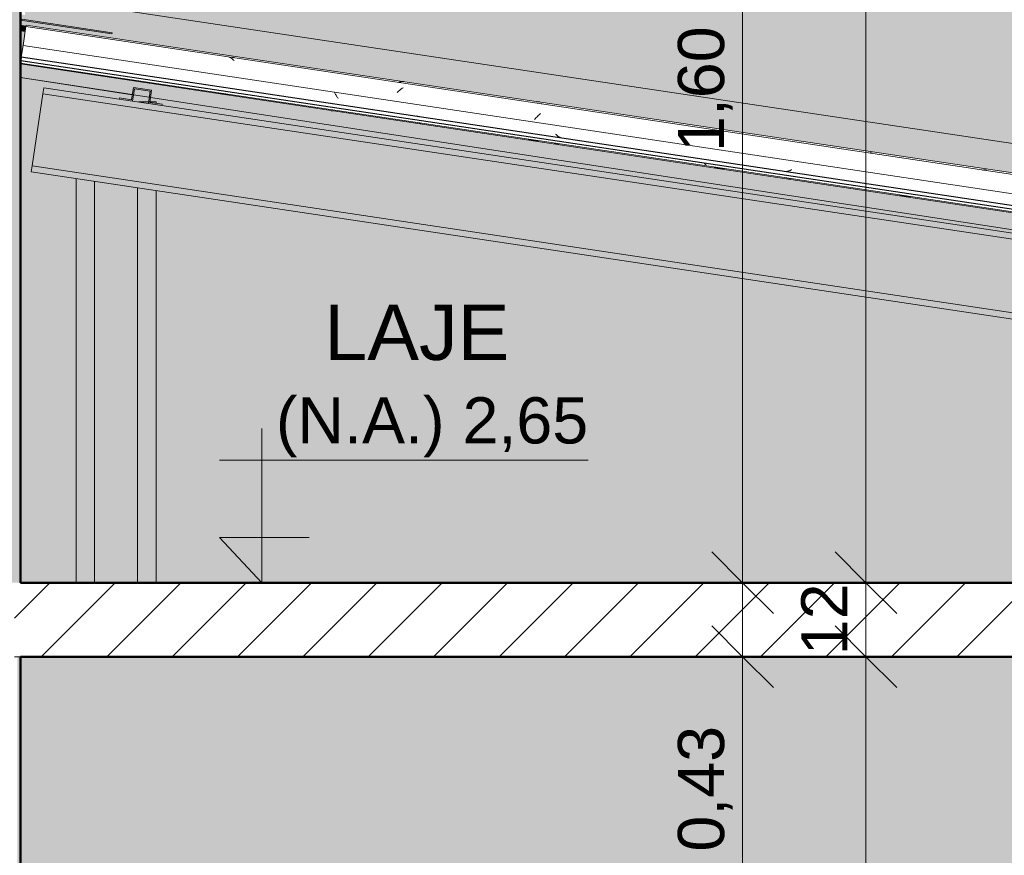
# Model space of a CAD drawing. Header units: metres. Extents: x 9.7 to 43.6, y -0.5 to 5.6.
# Tile 145 of 154: x 35.6 to 37.2, y 2.2 to 3.6. Entities that reach past the tile are written whole.
import ezdxf

# ---------------------------------------------------------------- set-up
doc = ezdxf.new("R2010")
doc.units = ezdxf.units.M
for name, color, linetype, lineweight in [('A-ANNO-DIMS', 7, 'Continuous', 9), ('A-ANNO-DIMS-50', 7, 'Continuous', 9), ('A-DETL-GENF', 7, 'Continuous', 5), ('A-FLOR', 7, 'Continuous', 5), ('A-FLOR-PATT', 7, 'Continuous', 5), ('A-GLAZ-CWMG', 7, 'Continuous', 5), ('A-ROOF', 7, 'Continuous', 5), ('A-ROOF-MCUT', 7, 'Continuous', 15), ('A-ROOF-OTLN', 7, 'Continuous', 5), ('A-ROOF-PATT', 7, 'Continuous', 5), ('A-WALL', 7, 'Continuous', 5), ('A-WALL-PATT', 7, 'Continuous', 5), ('G-ANNO-DIMS', 7, 'Continuous', 9), ('G-ANNO-TEXT', 7, 'Continuous', 9), ('I-WALL', 7, 'Continuous', 5), ('S-BEAM', 7, 'Continuous', 5)]:
    doc.layers.add(name, color=color, linetype=linetype, lineweight=lineweight)
doc.layers.add('A-DETL', color=7, linetype='Continuous', lineweight=5, true_color=0x00a600)
doc.styles.add('Arial', font='arial.ttf', dxfattribs={"height": 0.075})
doc.styles.add('Arial_1', font='arial.ttf', dxfattribs={"height": 0.09})
doc.dimstyles.new('Com_linha__ref__contínua__-_Cor_Vermelha_Arial_1_5mm', dxfattribs={"dimscale": 0.3048, "dimtxt": 0.076519, "dimasz": 0.328084, "dimexe": 0.246063, "dimexo": 0.246063, "dimgap": 0.024606, "dimtad": 1, "dimrnd": 0.01, "dimzin": 0, "dimdsep": 46, "dimtxsty": 'Arial', "dimblk1": 'OBLIQUE', "dimblk2": 'OBLIQUE', "dimsah": 1, "dimcen": 0.09, "dimdle": 0.246063, "dimazin": 0, "dimtfac": 1, "dimtdec": 4, "dimtix": 1, "dimtmove": 0, "dimatfit": 3, "dimfxl": 1, "dimtvp": 1, "dimtolj": 1, "dimtzin": 0, "dimarcsym": 2})
doc.dimstyles.new('Com_linha__ref__contínua__-_Cor_Vermelha_Arial_1_5mm_2', dxfattribs={"dimscale": 0.3048, "dimtxt": 0.076519, "dimasz": 0.328084, "dimexe": 0.246063, "dimexo": 0.246063, "dimgap": 0.024606, "dimtad": 1, "dimdec": 1, "dimlfac": 100, "dimrnd": 0.1, "dimdsep": 46, "dimtxsty": 'Arial', "dimblk1": 'OBLIQUE', "dimblk2": 'OBLIQUE', "dimsah": 1, "dimcen": 0.09, "dimdle": 0.246063, "dimazin": 0, "dimtfac": 1, "dimtdec": 4, "dimtix": 1, "dimtmove": 0, "dimatfit": 3, "dimfxl": 1, "dimtvp": 1, "dimtolj": 1, "dimtzin": 0, "dimarcsym": 2})

# ---------------------------------------------------------------- blocks, each defined once
blk = doc.blocks.new('FP_190-D')
at = {"layer": 'A-GLAZ-CWMG'}
for p, q in [((-15.315, 3.4932), (-14.3454, 3.3478)), ((-14.3454, 3.3478), (-10.8852, 2.8288))]:
    blk.add_line(p, q, dxfattribs=at)
at = {"layer": 'A-GLAZ-CWMG', "color": 9, "true_color": 0xc0c0c0}
for p, q in [((-15.1947, 3.4746), (-15.1782, 3.4721)), ((-14.9938, 3.4445), (-14.9772, 3.442)), ((-14.6673, 3.3955), (-14.6682, 3.3956)), ((-14.6663, 3.3955), (-14.6673, 3.3955)), ((-14.6654, 3.3955), (-14.6663, 3.3955)), ((-14.4914, 3.3691), (-14.4748, 3.3666)), ((-14.2052, 3.3299), (-14.2059, 3.3305)), ((-14.2045, 3.3293), (-14.2052, 3.3299)), ((-14.2038, 3.3287), (-14.2045, 3.3293)), ((-14.2031, 3.3282), (-14.2038, 3.3287)), ((-14.19, 3.3239), (-14.1734, 3.3214)), ((-13.8886, 3.2787), (-13.872, 3.2762))]:
    blk.add_line(p, q, dxfattribs=at)
blk = doc.blocks.new('FP_191-D')
at = {"layer": 'A-GLAZ-CWMG', "color": 9, "true_color": 0xc0c0c0}
for p, q in [((-14.8059, 3.4454), (-14.8065, 3.4466)), ((-14.8052, 3.4442), (-14.8059, 3.4454)), ((-14.8045, 3.4431), (-14.8052, 3.4442)), ((-14.8039, 3.4419), (-14.8045, 3.4431)), ((-14.8032, 3.4408), (-14.8039, 3.4419)), ((-14.8025, 3.4397), (-14.8032, 3.4408)), ((-14.8018, 3.4386), (-14.8025, 3.4397)), ((-14.8011, 3.4376), (-14.8018, 3.4386)), ((-14.8004, 3.4366), (-14.8011, 3.4376)), ((-14.7997, 3.4356), (-14.8004, 3.4366)), ((-14.6713, 3.4071), (-14.6721, 3.4075)), ((-14.6705, 3.4068), (-14.6713, 3.4071)), ((-14.6697, 3.4065), (-14.6705, 3.4068)), ((-14.6689, 3.4062), (-14.6697, 3.4065)), ((-14.6681, 3.406), (-14.6689, 3.4062)), ((-14.6672, 3.4059), (-14.6681, 3.406)), ((-14.4464, 3.3773), (-14.4472, 3.378)), ((-14.4457, 3.3766), (-14.4464, 3.3773)), ((-14.4449, 3.3759), (-14.4457, 3.3766)), ((-14.4442, 3.3753), (-14.4449, 3.3759)), ((-14.4434, 3.3747), (-14.4442, 3.3753)), ((-14.4427, 3.3742), (-14.4434, 3.3747)), ((-14.4419, 3.3737), (-14.4427, 3.3742)), ((-14.4411, 3.3732), (-14.4419, 3.3737)), ((-14.4403, 3.3728), (-14.4411, 3.3732)), ((-14.4395, 3.3724), (-14.4403, 3.3728)), ((-14.072, 3.3174), (-14.0729, 3.3173)), ((-14.0711, 3.3175), (-14.072, 3.3174)), ((-14.0703, 3.3177), (-14.0711, 3.3175)), ((-14.0694, 3.3179), (-14.0703, 3.3177)), ((-14.0685, 3.3182), (-14.0694, 3.3179)), ((-14.0676, 3.3185), (-14.0685, 3.3182)), ((-14.0667, 3.3189), (-14.0676, 3.3185)), ((-14.0658, 3.3193), (-14.0667, 3.3189)), ((-14.0649, 3.3197), (-14.0658, 3.3193)), ((-14.064, 3.3201), (-14.0649, 3.3197))]:
    blk.add_line(p, q, dxfattribs=at)
blk = doc.blocks.new('FP_192-D')
at = {"layer": 'A-GLAZ-CWMG'}
blk.add_line((-10.8763, 2.8882), (-15.3063, 3.5527), dxfattribs=at)
at = {"layer": 'A-GLAZ-CWMG', "color": 9, "true_color": 0xc0c0c0}
for p, q in [((-14.9753, 3.5022), (-14.9763, 3.5027)), ((-14.9743, 3.5016), (-14.9753, 3.5022)), ((-14.9733, 3.501), (-14.9743, 3.5016)), ((-14.9724, 3.5003), (-14.9733, 3.501)), ((-14.9714, 3.4996), (-14.9724, 3.5003)), ((-14.9705, 3.4988), (-14.9714, 3.4996)), ((-14.9695, 3.498), (-14.9705, 3.4988)), ((-14.9686, 3.4971), (-14.9695, 3.498)), ((-14.6981, 3.4506), (-14.6993, 3.4496)), ((-14.6969, 3.4514), (-14.6981, 3.4506)), ((-14.6957, 3.4523), (-14.6969, 3.4514)), ((-14.6945, 3.4531), (-14.6957, 3.4523)), ((-14.7029, 3.4466), (-14.7041, 3.4455)), ((-14.7017, 3.4476), (-14.7029, 3.4466)), ((-14.7005, 3.4486), (-14.7017, 3.4476)), ((-14.6993, 3.4496), (-14.7005, 3.4486)), ((-14.4801, 3.4028), (-14.4814, 3.4014)), ((-14.4789, 3.4041), (-14.4801, 3.4028)), ((-14.4776, 3.4054), (-14.4789, 3.4041)), ((-14.4764, 3.4067), (-14.4776, 3.4054)), ((-14.4751, 3.4079), (-14.4764, 3.4067)), ((-14.4739, 3.4091), (-14.4751, 3.4079)), ((-14.4727, 3.4103), (-14.4739, 3.4091)), ((-14.4714, 3.4114), (-14.4727, 3.4103)), ((-13.9356, 3.3476), (-13.9366, 3.3478)), ((-13.9346, 3.3473), (-13.9356, 3.3476)), ((-13.9336, 3.347), (-13.9346, 3.3473)), ((-13.7534, 3.3195), (-13.7545, 3.3194)), ((-13.7523, 3.3197), (-13.7534, 3.3195)), ((-13.7512, 3.3197), (-13.7523, 3.3197)), ((-13.7502, 3.3197), (-13.7512, 3.3197)), ((-13.7491, 3.3197), (-13.7502, 3.3197)), ((-13.7481, 3.3196), (-13.7491, 3.3197))]:
    blk.add_line(p, q, dxfattribs=at)
blk = doc.blocks.new('FP_193-D')
at = {"layer": 'A-GLAZ-CWMG'}
blk.add_line((-10.8764, 2.8879), (-15.3064, 3.5524), dxfattribs=at)
at = {"layer": 'A-GLAZ-CWMG', "color": 9, "true_color": 0xc0c0c0}
for p, q in [((-14.9712, 3.5026), (-14.9722, 3.5029)), ((-14.9702, 3.5023), (-14.9712, 3.5026)), ((-14.9692, 3.502), (-14.9702, 3.5023)), ((-14.9682, 3.5016), (-14.9692, 3.502))]:
    blk.add_line(p, q, dxfattribs=at)
blk = doc.blocks.new('FP_194-D')
at = {"layer": 'A-GLAZ-CWMG', "color": 9, "true_color": 0xc0c0c0}
for p, q in [((-14.4429, 3.3623), (-14.4439, 3.3624)), ((-14.442, 3.3623), (-14.4429, 3.3623)), ((-14.0716, 3.3066), (-14.0725, 3.3068)), ((-14.0707, 3.3064), (-14.0716, 3.3066))]:
    blk.add_line(p, q, dxfattribs=at)
blk = doc.blocks.new('Rectangular Mullion - Telha Fibrocimento - Ondulada-1909083-D')
at = {"layer": 'A-GLAZ-CWMG', "true_color": 0x808080}
h = blk.add_hatch(dxfattribs=at)
h.set_pattern_fill('FP_32', color=8, style=0, pattern_type=2)
h.set_pattern_definition([(50, (-14.575, 2.812), (0.364365, -0.031877), [0.0381, -0.4191]), (355, (-14.575, 2.812), (-0.070485, 0.382117), [0.03048, -0.33528]), (100.451, (-14.545, 2.81), (0.293886, 0.35023), [0.03238, -0.35618]), (46.184, (-14.575, 2.914), (0.54216, -0.084084), [0.05715, -0.62865]), (96.636, (-14.53, 2.907), (0.474805, 0.494854), [0.04857, -0.53427]), (351.184, (-14.575, 2.914), (0.47481, 0.49485), [0.04572, -0.50292]), (21, (-14.524, 2.888), (0.303226, -0.204528), [0.0381, -0.4191]), (326, (-14.524, 2.888), (0.123607, 0.36838), [0.03048, -0.33528]), (71.451, (-14.499, 2.871), (0.426833, 0.16384), [0.03238, -0.35618]), (37.5, (-14.575, 2.812), (0.0061807, 0.169108), [0.01676, -0.31445, 0.01676, -0.3236, -0.33655]), (37.5, (-14.575, 2.812), (0.0061807, 0.169108), [-0.67158, 0.01676, -0.31979]), (7.5, (-14.575, 2.812), (0.133641, 0.200358), [0.01676, -0.17729, 0.01676, -0.30683, -0.12827]), (7.5, (-14.575, 2.812), (0.133641, 0.200358), [-0.51765, 0.01676, -0.11151]), (327.5, (-14.688, 2.812), (0.2711816, -0.0114606), [0.01676, -0.11024, 0.01676, -0.37948, -0.52578]), (327.5, (-14.688, 2.812), (0.2711816, -0.0114606), [-0.52324, 0.01676, -0.50902]), (317.5, (-14.739, 2.812), (0.296258, 0.05085), [0.01676, -0.14834, 0.01676, -0.24638, -0.37338]), (317.5, (-14.739, 2.812), (0.296258, 0.05085), [-0.42824, 0.01676, -0.35662])])
h.paths.add_polyline_path([(-10.8846, 2.8329), (-10.8838, 2.8383), (-15.3138, 3.5028), (-15.3146, 3.4974), (-10.8848, 2.8329)])
at = {"layer": 'A-GLAZ-CWMG'}
for p, q in [((-15.3063, 3.5527), (-15.3109, 3.5218)), ((-15.3138, 3.5027), (-15.3109, 3.5218)), ((-10.8809, 2.8573), (-15.3109, 3.5218)), ((-15.3146, 3.4974), (-15.3151, 3.4944))]:
    blk.add_line(p, q, dxfattribs=at)
at = {"layer": 'A-GLAZ-CWMG', "lineweight": 25}
for p, q in [((-15.3138, 3.5028), (-15.3146, 3.4974)), ((-10.8838, 2.8383), (-15.3138, 3.5028)), ((-15.3146, 3.4974), (-10.8846, 2.8329))]:
    blk.add_line(p, q, dxfattribs=at)
at = {"layer": 'A-GLAZ-CWMG'}
for name in ['FP_193-D', 'FP_192-D', 'FP_190-D', 'FP_191-D', 'FP_194-D']:
    blk.add_blockref(name, (0, 0), dxfattribs=at)
blk = doc.blocks.new('FP_196-D')
at = {"layer": 'A-GLAZ-CWMG'}
blk.add_line((-15.315, 3.4918), (-10.8854, 2.8274), dxfattribs=at)
at = {"layer": 'A-GLAZ-CWMG', "color": 9, "true_color": 0xc0c0c0}
for p, q in [((-14.4486, 3.362), (-14.4495, 3.3619)), ((-14.4476, 3.3621), (-14.4486, 3.362)), ((-14.4467, 3.3623), (-14.4476, 3.3621)), ((-14.4457, 3.3626), (-14.4467, 3.3623)), ((-14.068, 3.3056), (-14.0689, 3.3061)), ((-14.0671, 3.3051), (-14.068, 3.3056)), ((-14.0662, 3.3047), (-14.0671, 3.3051))]:
    blk.add_line(p, q, dxfattribs=at)
blk = doc.blocks.new('FP_197-D')
at = {"layer": 'A-GLAZ-CWMG'}
blk.add_line((-10.876, 2.8904), (-15.306, 3.5549), dxfattribs=at)
at = {"layer": 'A-GLAZ-CWMG', "color": 9, "true_color": 0xc0c0c0}
for p, q in [((-14.7008, 3.4622), (-14.7021, 3.4618)), ((-14.6995, 3.4626), (-14.7008, 3.4622)), ((-14.6983, 3.4629), (-14.6995, 3.4626)), ((-14.6971, 3.4631), (-14.6983, 3.4629)), ((-14.6958, 3.4633), (-14.6971, 3.4631)), ((-14.6946, 3.4633), (-14.6958, 3.4633)), ((-14.6934, 3.4634), (-14.6946, 3.4633)), ((-14.4694, 3.4274), (-14.4707, 3.427))]:
    blk.add_line(p, q, dxfattribs=at)
blk = doc.blocks.new('Rectangular Mullion - Telha Fibrocimento - Ondulada-V195-D')
at = {"layer": 'A-GLAZ-CWMG'}
blk.add_line((-15.306, 3.5549), (-15.3063, 3.5527), dxfattribs=at)
for name in ['FP_197-D', 'FP_196-D']:
    blk.add_blockref(name, (0, 0), dxfattribs=at)
blk = doc.blocks.new('FP_199-D')
at = {"layer": 'A-GLAZ-CWMG'}
blk.add_line((-15.315, 3.4918), (-10.8854, 2.8274), dxfattribs=at)
at = {"layer": 'A-GLAZ-CWMG', "color": 9, "true_color": 0xc0c0c0}
for p, q in [((-14.8101, 3.4158), (-14.811, 3.4158)), ((-14.8091, 3.4158), (-14.8101, 3.4158)), ((-14.8082, 3.4159), (-14.8091, 3.4158)), ((-14.8075, 3.416), (-14.8082, 3.4159))]:
    blk.add_line(p, q, dxfattribs=at)
blk = doc.blocks.new('FP_200-D')
at = {"layer": 'A-GLAZ-CWMG'}
blk.add_line((-10.876, 2.8904), (-15.306, 3.5549), dxfattribs=at)
at = {"layer": 'A-GLAZ-CWMG', "color": 9, "true_color": 0xc0c0c0}
for p, q in [((-14.4763, 3.4304), (-14.4776, 3.4303)), ((-14.4751, 3.4305), (-14.4763, 3.4304)), ((-14.4739, 3.4305), (-14.4751, 3.4305)), ((-14.4728, 3.4304), (-14.4739, 3.4305))]:
    blk.add_line(p, q, dxfattribs=at)
blk = doc.blocks.new('Rectangular Mullion - Telha Fibrocimento - Ondulada-V198-D')
at = {"layer": 'A-GLAZ-CWMG'}
blk.add_line((-15.306, 3.5549), (-15.306, 3.5545), dxfattribs=at)
for name in ['FP_200-D', 'FP_199-D']:
    blk.add_blockref(name, (0, 0), dxfattribs=at)
blk = doc.blocks.new('Rectangular Mullion - Telha Fibrocimento - Ondulada-V255-D')
at = {"layer": 'A-GLAZ-CWMG', "true_color": 0xc0c0c0}
h = blk.add_hatch(dxfattribs=at)
h.set_pattern_fill('FP_33', color=9, style=0, pattern_type=2)
h.set_pattern_definition([(0, (-14.575, 2.271), (0.4064, 0.10048), [0.01676, -0.28804, 0.01676, -0.28804, -1.626]), (0, (-14.575, 2.271), (0.4064, 0.10048), [-0.6096, 0.01676, -0.59284, 0.01676, -0.28804, -0.7112]), (0, (-14.575, 2.271), (0.4064, 0.10048), [-1.524, 0.01676, -0.18644, 0.01676, -0.49124]), (120.277, (-14.423, 2.321), (-0.290211, 0.296135), [0.01663, -0.28565, 0.01663, -1.898]), (120.277, (-14.423, 2.321), (-0.290211, 0.296135), [-0.3189, -0.28565, 0.01663, -0.58792, -1.008]), (120.277, (-14.423, 2.321), (-0.290211, 0.296135), [-1.209, 0.01663, -0.28565, 0.01663, -0.68868]), (120.277, (-14.423, 2.321), (-0.290211, 0.296135), [-1.528, -0.18489, 0.01663, -0.48717]), (239.723, (-14.372, 2.522), (-0.116194, -0.399986), [0.01663, -0.28565, 0.01663, -1.898]), (239.723, (-14.372, 2.522), (-0.116194, -0.399986), [-0.3189, -0.28565, 0.01663, -0.58792, -1.008]), (239.723, (-14.372, 2.522), (-0.116194, -0.399986), [-1.209, 0.01663, -0.28565, 0.01663, -0.68868]), (239.723, (-14.372, 2.522), (-0.116194, -0.399986), [-1.528, -0.18489, 0.01663, -0.48717])])
h.paths.add_polyline_path([(-14.3099, 3.3152), (-14.3103, 3.3153), (-14.3101, 3.3153)])
blk = doc.blocks.new('LONGARINA_STEEL_FRAME - LONGARINA_STEEL_FRAME-1917798-D')
at = {"layer": 'A-ROOF', "true_color": 0x9fa09c}
for points in [[(-11.257, 2.85), (-15.2773, 3.453), (-15.2787, 3.4432), (-11.3244, 2.85), (-11.2907, 2.85)], [(-11.345, 2.7338), (-11.345, 2.85), (-11.3244, 2.85), (-15.2787, 3.4432), (-15.2962, 3.3265), (-11.39, 2.7405)], [(-11.345, 2.7237), (-11.345, 2.7338), (-15.2962, 3.3265), (-15.2977, 3.3166), (-11.39, 2.7304)], [(-14.2749, 3.3099), (-14.2749, 3.3099), (-14.3099, 3.3152)]]:
    blk.add_hatch(color=253, dxfattribs=at).paths.add_polyline_path(points)
h = blk.add_hatch(color=253, dxfattribs=at)
h.paths.add_polyline_path([(-11.4762, 2.8829), (-11.4762, 2.8849), (-11.4957, 2.8878), (-11.4927, 2.9076), (-11.5224, 2.9121), (-11.5253, 2.8923), (-11.5451, 2.8952), (-11.5454, 2.8933), (-11.5236, 2.89), (-11.5207, 2.9098), (-11.495, 2.9059), (-11.4979, 2.8861)])
h.paths.add_polyline_path([(-13.2315, 3.1462), (-13.2315, 3.1482), (-13.251, 3.1511), (-13.2481, 3.1709), (-13.2777, 3.1754), (-13.2807, 3.1556), (-13.3005, 3.1585), (-13.3008, 3.1566), (-13.279, 3.1533), (-13.276, 3.1731), (-13.2503, 3.1692), (-13.2533, 3.1495)])
h.paths.add_polyline_path([(-15.0858, 3.4243), (-15.0858, 3.4263), (-15.1053, 3.4293), (-15.1023, 3.449), (-15.132, 3.4535), (-15.1349, 3.4337), (-15.1547, 3.4367), (-15.155, 3.4347), (-15.1333, 3.4314), (-15.1303, 3.4512), (-15.1046, 3.4474), (-15.1076, 3.4276), (-15.095, 3.4257)])
at = {"layer": 'A-ROOF'}
for p, q in [((-15.2787, 3.4432), (-15.2773, 3.453)), ((-15.155, 3.4347), (-15.2773, 3.453)), ((-15.2962, 3.3265), (-15.2787, 3.4432)), ((-11.3244, 2.85), (-15.2787, 3.4432)), ((-15.1076, 3.4276), (-15.1333, 3.4314)), ((-13.3008, 3.1566), (-15.0858, 3.4243)), ((-15.2977, 3.3166), (-15.2962, 3.3265)), ((-11.345, 2.7338), (-15.2962, 3.3265)), ((-11.345, 2.7237), (-15.2977, 3.3166))]:
    blk.add_line(p, q, dxfattribs=at)
at = {"layer": 'A-ROOF', "lineweight": 15}
for p, q in [((-15.132, 3.4535), (-15.1349, 3.4337)), ((-15.1333, 3.4314), (-15.1303, 3.4512)), ((-15.1023, 3.449), (-15.132, 3.4535)), ((-15.1303, 3.4512), (-15.1046, 3.4474)), ((-15.1547, 3.4367), (-15.155, 3.4347)), ((-15.155, 3.4347), (-15.1333, 3.4314)), ((-15.1349, 3.4337), (-15.1547, 3.4367)), ((-15.1046, 3.4474), (-15.1076, 3.4276)), ((-15.1053, 3.4293), (-15.1023, 3.449)), ((-15.1076, 3.4276), (-15.0858, 3.4243)), ((-15.0855, 3.4263), (-15.1053, 3.4293)), ((-15.0858, 3.4243), (-15.0855, 3.4263))]:
    blk.add_line(p, q, dxfattribs=at)
blk = doc.blocks.new('STEEL_FRAME - STEEL_FRAME-1931888-D')
at = {"layer": 'S-BEAM', "true_color": 0x9fa09c}
h = blk.add_hatch(color=253, dxfattribs=at)
h.paths.add_polyline_path([(-15.125, 2.65), (-15.095, 2.65), (-15.095, 3.2862), (-15.125, 3.2907), (-15.125, 2.6597)])
h.paths.add_polyline_path([(-15.1076, 3.4276), (-15.1076, 3.43), (-15.1236, 3.43), (-15.1164, 3.4289)])
h.paths.add_polyline_path([(-15.095, 3.4277), (-15.095, 3.43), (-15.1052, 3.43), (-15.105, 3.4292), (-15.1023, 3.4288)])
for points in [[(-15.225, 2.65), (-15.195, 2.65), (-15.195, 3.3012), (-15.225, 3.3057), (-15.225, 2.6546)], [(-15.125, 2.65), (-15.125, 3.2907), (-15.195, 3.3012), (-15.195, 2.65)]]:
    blk.add_hatch(color=253, dxfattribs=at).paths.add_polyline_path(points)
at = {"layer": 'S-BEAM'}
for p, q in [((-15.1236, 3.43), (-15.1072, 3.43)), ((-15.1052, 3.43), (-15.095, 3.43)), ((-15.095, 3.4277), (-15.095, 3.43)), ((-15.225, 2.65), (-15.225, 3.3057)), ((-15.195, 2.65), (-15.195, 3.3012)), ((-15.125, 2.65), (-15.125, 3.2907)), ((-15.095, 2.65), (-15.095, 3.2862))]:
    blk.add_line(p, q, dxfattribs=at)
blk = doc.blocks.new('Elevações de ponto - Cota de elevação - corte _N_O e N_A_-1979376-D')
at = {"layer": 'G-ANNO-DIMS'}
blk.add_hatch(color=256, dxfattribs=at).paths.add_polyline_path([(-17.2866, 0.0736), (-17.3631, 0), (-17.3631, 0.0736)])
for p, q in [((-17.3631, 0), (-17.3631, 0.25)), ((-17.4317, 0.1986), (-16.8339, 0.1986)), ((-17.3631, 0), (-17.4317, 0.0736)), ((-17.4317, 0.0736), (-17.2866, 0.0736)), ((-17.3631, 0.0736), (-17.4317, 0.0736)), ((-17.4317, 0.0736), (-17.3631, 0)), ((-17.3631, 0), (-17.3631, 0.0736))]:
    blk.add_line(p, q, dxfattribs=at)
blk = doc.blocks.new('DIMBLOCK51-D')
at = {"layer": 'A-ANNO-DIMS-50', "color": 242, "true_color": 0xbd2b2e, "transparency": 16777216}
for p, q in [((36.9864, 2.455), (36.9864, 2.725)), ((36.9864, 2.65), (36.9364, 2.7)), ((36.9864, 2.65), (36.9114, 2.65)), ((36.9864, 2.65), (37.0364, 2.6)), ((36.9864, 2.65), (36.9907, 2.65)), ((36.9864, 2.53), (36.9364, 2.58)), ((36.9864, 2.53), (36.9114, 2.53)), ((36.9864, 2.53), (37.0364, 2.48)), ((36.9864, 2.53), (36.9907, 2.53))]:
    blk.add_line(p, q, dxfattribs=at)
at = {"layer": 'A-ANNO-DIMS-50', "color": 0, "transparency": 16777216, "insert": (36.8815, 2.5323), "char_height": 0.075, "width": 0.138441, "attachment_point": 1, "rotation": 90, "line_spacing_factor": 0.941778, "style": 'Arial'}
blk.add_mtext('12', dxfattribs=at)
blk = doc.blocks.new('_Oblique')
at = {"color": 0, "linetype": 'ByBlock', "lineweight": -2}
blk.add_line((-0.5, -0.5), (0.5, 0.5), dxfattribs=at)
blk = doc.blocks.new('DIMBLOCK52-D')
at = {"layer": 'A-ANNO-DIMS-50', "color": 242, "true_color": 0xbd2b2e, "transparency": 16777216}
for p, q in [((36.7864, 2.025), (36.7864, 2.605)), ((36.7864, 2.53), (36.7364, 2.58)), ((36.7864, 2.53), (36.7114, 2.53)), ((36.7864, 2.53), (36.8364, 2.48)), ((36.7864, 2.53), (36.7907, 2.53)), ((36.7864, 2.1), (36.7364, 2.15)), ((36.7864, 2.1), (36.6402, 2.1)), ((36.7864, 2.1), (36.8364, 2.05)), ((36.7864, 2.1), (36.8614, 2.1))]:
    blk.add_line(p, q, dxfattribs=at)
at = {"layer": 'A-ANNO-DIMS-50', "color": 0, "transparency": 16777216, "insert": (36.6815, 2.2138), "char_height": 0.075, "width": 0.242979, "attachment_point": 1, "rotation": 90, "line_spacing_factor": 0.941778, "style": 'Arial'}
blk.add_mtext('0,43', dxfattribs=at)
blk = doc.blocks.new('DIMBLOCK54-D')
at = {"layer": 'A-ANNO-DIMS-50', "color": 242, "true_color": 0xbd2b2e, "transparency": 16777216}
for p, q in [((36.7864, 4.25), (36.7364, 4.3)), ((36.7864, 4.25), (35.6902, 4.25)), ((36.7864, 4.25), (36.7864, 2.575)), ((36.7864, 4.25), (36.8364, 4.2)), ((36.7864, 4.25), (36.8614, 4.25)), ((36.7864, 2.65), (36.7364, 2.7)), ((36.7864, 2.65), (36.7821, 2.65)), ((36.7864, 2.65), (36.8364, 2.6)), ((36.7864, 2.65), (36.8614, 2.65))]:
    blk.add_line(p, q, dxfattribs=at)
at = {"layer": 'A-ANNO-DIMS-50', "color": 0, "transparency": 16777216, "insert": (36.6815, 3.3488), "char_height": 0.075, "width": 0.242979, "attachment_point": 1, "rotation": 90, "line_spacing_factor": 0.941778, "style": 'Arial'}
blk.add_mtext('1,60', dxfattribs=at)
blk = doc.blocks.new('DIMBLOCK55-D')
at = {"layer": 'A-ANNO-DIMS-50', "color": 242, "true_color": 0xbd2b2e, "transparency": 16777216}
for p, q in [((36.9864, 5.325), (36.9864, 2.575)), ((36.9864, 5.25), (36.9364, 5.3)), ((36.9864, 5.25), (36.9821, 5.25)), ((36.9864, 5.25), (37.0364, 5.2)), ((36.9864, 5.25), (37.0614, 5.25)), ((36.9864, 2.65), (36.9364, 2.7)), ((36.9864, 2.65), (36.9821, 2.65)), ((36.9864, 2.65), (37.0364, 2.6)), ((36.9864, 2.65), (37.0614, 2.65))]:
    blk.add_line(p, q, dxfattribs=at)
at = {"layer": 'A-ANNO-DIMS-50', "color": 0, "transparency": 16777216, "insert": (36.8815, 3.8488), "char_height": 0.075, "width": 0.242979, "attachment_point": 1, "rotation": 90, "line_spacing_factor": 0.941778, "style": 'Arial'}
blk.add_mtext('2,60', dxfattribs=at)
blk = doc.blocks.new('DIMBLOCK66-D')
at = {"layer": 'A-ANNO-DIMS-50', "color": 242, "true_color": 0xbd2b2e, "transparency": 16777216}
for p, q in [((36.9864, -0.075), (36.9864, 2.605)), ((36.9864, 2.53), (36.9364, 2.58)), ((36.9864, 2.53), (36.9114, 2.53)), ((36.9864, 2.53), (37.0364, 2.48)), ((36.9864, 2.53), (36.9907, 2.53)), ((36.9864, 0), (36.9364, 0.05)), ((36.9864, 0), (36.9114, 0)), ((36.9864, 0), (37.0364, -0.05)), ((36.9864, 0), (36.9907, 0))]:
    blk.add_line(p, q, dxfattribs=at)
at = {"layer": 'A-ANNO-DIMS-50', "color": 0, "transparency": 16777216, "insert": (36.8815, 1.1638), "char_height": 0.075, "width": 0.242979, "attachment_point": 1, "rotation": 90, "line_spacing_factor": 0.941778, "style": 'Arial'}
blk.add_mtext('2,53', dxfattribs=at)

msp = doc.modelspace()

# ---------------------------------------------------------------- hatches: boundary and pattern name
at = {"layer": 'A-DETL-GENF', "true_color": 0x808080}
msp.add_hatch(color=8, dxfattribs=at).paths.add_polyline_path([(35.4602, 2.65), (35.6152, 2.65), (35.6152, 4.05), (35.4602, 4.05), (35.4602, 2.6529)])
at = {"layer": 'A-FLOR-PATT', "true_color": 0x808080}
h = msp.add_hatch(dxfattribs=at)
h.set_pattern_fill('FP_30', color=8, style=0, pattern_type=2)
h.set_pattern_definition([(45, (36.355194, 2.812), (-0.053033, 0.053033), [])])
h.paths.add_polyline_path([(32.8552, 2.53), (35.4652, 2.53), (35.4652, 2.65), (32.8552, 2.65), (32.8552, 2.616)])
h.paths.add_polyline_path([(39.5352, 2.53), (39.5352, 2.65), (35.6052, 2.65), (35.6052, 2.53), (39.3533, 2.53)])
at = {"layer": 'A-ROOF-PATT', "true_color": 0x575757}
msp.add_hatch(color=251, dxfattribs=at).paths.add_polyline_path([(35.7635, 3.5404), (35.7635, 3.5424), (35.6172, 3.5644), (35.6172, 3.6148), (35.6152, 3.6168), (35.6152, 3.5627), (35.7438, 3.5434)])
at = {"layer": 'A-ROOF-PATT', "true_color": 0x919191}
for points in [[(39.6945, 2.944), (39.6945, 2.992), (35.6226, 3.6027), (35.6226, 3.5713), (35.6172, 3.5718), (35.6172, 3.5644), (35.7638, 3.5424), (35.7635, 3.5404), (35.6152, 3.5627), (35.6152, 3.5545), (35.624, 3.5532), (35.6245, 3.5545), (39.6862, 2.9452)], [(39.6945, 2.992), (39.6945, 2.996), (35.6226, 3.6068), (35.6226, 3.6027), (39.6831, 2.9937)], [(35.6228, 3.5456), (35.6235, 3.5532), (35.6152, 3.5545), (35.6152, 3.5468), (35.6227, 3.5456)], [(35.6226, 3.5442), (35.6223, 3.5457), (35.6152, 3.5468), (35.6152, 3.5453), (35.6226, 3.5442)]]:
    msp.add_hatch(color=252, dxfattribs=at).paths.add_polyline_path(points)
at = {"layer": 'A-WALL-PATT', "true_color": 0xd6d6d6}
h = msp.add_hatch(color=254, dxfattribs=at)
h.paths.add_polyline_path([(35.7052, 2.65), (35.7052, 3.3057), (35.6325, 3.3166), (35.6529, 3.453), (35.7752, 3.4347), (35.7755, 3.4367), (35.7952, 3.4337), (35.7965, 3.4418), (35.6152, 3.4697), (35.6152, 2.65)])
h.paths.add_polyline_path([(38.2319, 2.65), (39.4852, 2.65), (39.4852, 2.7387), (37.7352, 3.0012), (37.7352, 2.65), (37.9515, 2.65)])
h.paths.add_polyline_path([(37.6052, 2.65), (37.6052, 3.0207), (35.8352, 3.2862), (35.8352, 2.65), (37.3908, 2.65)])
h.paths.add_polyline_path([(38.6139, 3.0089), (37.7352, 3.1439), (37.7352, 3.1407), (38.5823, 3.0136)])
h.paths.add_polyline_path([(37.6867, 3.15), (37.6956, 3.15), (37.6794, 3.1525), (37.6792, 3.1511), (37.6821, 3.1507)])
h.paths.add_polyline_path([(37.6732, 3.15), (37.677, 3.15), (37.6769, 3.1529), (37.6517, 3.1567), (37.6512, 3.1533), (37.6712, 3.1503)])
h.paths.add_polyline_path([(37.6495, 3.1556), (37.6495, 3.1571), (35.8261, 3.4373), (35.8256, 3.43), (35.8352, 3.43), (35.8352, 3.4277), (35.8447, 3.4263), (35.8447, 3.4243), (37.6294, 3.1566), (37.6297, 3.1585), (37.6429, 3.1566)])
h.paths.add_polyline_path([(35.8066, 3.43), (35.823, 3.43), (35.8241, 3.4376), (35.7984, 3.4415), (35.7969, 3.4314), (35.8052, 3.4302)])
at = {"layer": 'I-WALL', "true_color": 0x5b783c}
h = msp.add_hatch(color=77, dxfattribs=at)
h.paths.add_polyline_path([(39.5399, 2.87), (39.5402, 2.87), (39.5402, 2.9034), (35.6152, 3.4921), (35.6152, 3.4697), (35.7965, 3.4422), (35.7982, 3.4535), (35.8279, 3.449), (35.8261, 3.4373), (37.6497, 3.1571), (37.6525, 3.1754), (37.6821, 3.1709), (37.6799, 3.1525), (37.699, 3.15), (37.7352, 3.15), (37.7352, 3.144), (38.7225, 2.9926), (39.3848, 2.8933), (39.3851, 2.8952), (39.4049, 2.8923), (39.4078, 2.9121), (39.4375, 2.9076), (39.4345, 2.8878), (39.4543, 2.8849), (39.4543, 2.8828), (39.5152, 2.8737)])
h.paths.add_polyline_path([(39.4323, 2.8861), (39.4352, 2.9059), (39.4095, 2.9098), (39.4065, 2.89), (39.4234, 2.8875)])
h.paths.add_polyline_path([(39.5402, 3.0192), (39.5402, 5.225), (35.4602, 5.225), (35.4602, 4.27), (35.6352, 4.27), (35.6352, 4.225), (35.6178, 4.225), (35.6152, 4.25), (35.6152, 3.8532), (35.6226, 3.8522), (35.6226, 3.6068), (39.4935, 3.0262)])
h.paths.add_polyline_path([(37.6774, 3.1528), (37.6799, 3.1692), (37.6542, 3.1731), (37.6517, 3.1568), (37.6769, 3.1529)])
h.paths.add_polyline_path([(35.8241, 3.4376), (35.8256, 3.4474), (35.7999, 3.4512), (35.7984, 3.4416), (35.8226, 3.4379)])
h.paths.add_polyline_path([(35.6152, 3.4945), (35.6222, 3.5443), (35.6152, 3.5453), (35.6152, 3.4946)])
at = {"layer": 'I-WALL', "true_color": 0xd2d2d2}
msp.add_hatch(color=254, dxfattribs=at).paths.add_polyline_path([(36.8103, 3.286), (36.8103, 3.2861), (36.7951, 3.2884)])
at = {"layer": 'I-WALL', "true_color": 0x808080}
msp.add_hatch(color=8, dxfattribs=at).paths.add_polyline_path([(35.6152, -0.07), (35.6152, 2.53), (35.6102, 2.5298), (35.6102, -0.07)])
at = {"layer": 'I-WALL', "true_color": 0xf4eccd}
for points in [[(35.6652, 0.1), (35.6652, 2.1), (36.5652, 2.1), (36.5652, 0.1), (36.8152, 0.1), (36.8152, 1.78), (36.7352, 1.78), (36.7352, 2.53), (35.6152, 2.5298), (35.6152, 0.1), (35.6191, 0.1)], [(36.7352, 1.78), (39.5352, 1.78), (39.5352, 2.53), (36.7352, 2.53), (36.7352, 1.7871)]]:
    msp.add_hatch(color=254, dxfattribs=at).paths.add_polyline_path(points)

# ---------------------------------------------------------------- linework, layer by layer
at = {"layer": 'A-DETL', "color": 7, "lineweight": 50}
msp.add_line((35.6152, 2.65), (35.6152, 4.05), dxfattribs=at)
at = {"layer": 'A-FLOR', "lineweight": 50}
for p, q in [((39.5352, 2.65), (35.6152, 2.65)), ((35.6152, 2.53), (39.5352, 2.53))]:
    msp.add_line(p, q, dxfattribs=at)
at = {"layer": 'A-ROOF-MCUT'}
for p, q in [((35.6152, 3.5627), (35.7635, 3.5404)), ((35.7638, 3.5424), (35.6172, 3.5644)), ((35.7635, 3.5404), (35.7638, 3.5424))]:
    msp.add_line(p, q, dxfattribs=at)
at = {"layer": 'A-ROOF-OTLN'}
for p, q in [((35.6226, 3.6027), (39.6945, 2.992)), ((35.6152, 3.5545), (35.624, 3.5532)), ((35.6152, 3.5468), (35.6228, 3.5456)), ((35.6152, 3.5453), (35.6226, 3.5442))]:
    msp.add_line(p, q, dxfattribs=at)
at = {"layer": 'A-WALL'}
msp.add_line((35.6152, 2.53), (35.6052, 2.53), dxfattribs=at)
at = {"layer": 'I-WALL'}
for p, q in [((35.6152, 3.4697), (35.7965, 3.4419)), ((35.7965, 3.4418), (35.6152, 3.4697)), ((35.7984, 3.4416), (35.8241, 3.4376)), ((35.8241, 3.4376), (35.7984, 3.4415)), ((35.8261, 3.4373), (37.6497, 3.1571)), ((37.6497, 3.1571), (35.8261, 3.4373))]:
    msp.add_line(p, q, dxfattribs=at)
at = {"layer": 'I-WALL', "lineweight": 50}
msp.add_line((35.6152, 0), (35.6152, 2.53), dxfattribs=at)

# ---------------------------------------------------------------- block references
at = {"layer": 'A-GLAZ-CWMG'}
for name in ['Rectangular Mullion - Telha Fibrocimento - Ondulada-1909083-D', 'Rectangular Mullion - Telha Fibrocimento - Ondulada-V195-D', 'Rectangular Mullion - Telha Fibrocimento - Ondulada-V198-D', 'Rectangular Mullion - Telha Fibrocimento - Ondulada-V255-D']:
    msp.add_blockref(name, (50.9302, 0), dxfattribs=at)
at = {"layer": 'A-ROOF'}
msp.add_blockref('LONGARINA_STEEL_FRAME - LONGARINA_STEEL_FRAME-1917798-D', (50.9302, 0), dxfattribs=at)
at = {"layer": 'G-ANNO-DIMS'}
msp.add_blockref('Elevações de ponto - Cota de elevação - corte _N_O e N_A_-1979376-D', (53.3698, 2.65), dxfattribs=at)
at = {"layer": 'S-BEAM'}
msp.add_blockref('STEEL_FRAME - STEEL_FRAME-1931888-D', (50.9302, 0), dxfattribs=at)

# ---------------------------------------------------------------- texts
at = {"layer": 'G-ANNO-DIMS', "lineweight": 18, "insert": (36.0295, 2.9509), "char_height": 0.075, "width": 0.605101, "attachment_point": 1, "line_spacing_factor": 0.941778, "style": 'Arial'}
msp.add_mtext('(N.A.) 2,65', dxfattribs=at)
at = {"layer": 'G-ANNO-TEXT', "insert": (36.1078, 3.1014), "char_height": 0.09, "width": 0.360759, "attachment_point": 1, "style": 'Arial_1'}
msp.add_mtext('LAJE', dxfattribs=at)

# ---------------------------------------------------------------- dimensions: what is measured, and where the dimension line sits
at = {"layer": 'A-ANNO-DIMS', "color": 242, "true_color": 0xbd2b2e}
for base, p1, p2, dimstyle, override, picture, middle in [((36.9864, 2.65), (37.0571, 5.25), (37.0571, 2.65), 'Com_linha__ref__contínua__-_Cor_Vermelha_Arial_1_5mm', {"dimpost": '<>', "dimfxl": 2.6}, 'DIMBLOCK55-D', (36.9406, 3.95)), ((36.7864, 2.65), (35.6152, 4.25), (36.8571, 2.65), 'Com_linha__ref__contínua__-_Cor_Vermelha_Arial_1_5mm', {"dimpost": '<>', "dimfxl": 2.025434}, 'DIMBLOCK54-D', (36.7406, 3.45)), ((36.9864, 2.65), (36.9157, 2.53), (36.9157, 2.65), 'Com_linha__ref__contínua__-_Cor_Vermelha_Arial_1_5mm_2', {"dimpost": '<>', "dimfxl": 0.12}, 'DIMBLOCK51-D', (36.9412, 2.59)), ((36.7864, 2.53), (36.5652, 2.1), (36.7157, 2.53), 'Com_linha__ref__contínua__-_Cor_Vermelha_Arial_1_5mm', {"dimpost": '<>', "dimfxl": 0.455579}, 'DIMBLOCK52-D', (36.7405, 2.315)), ((36.9864, 2.53), (36.9157, 0), (36.9157, 2.53), 'Com_linha__ref__contínua__-_Cor_Vermelha_Arial_1_5mm', {"dimpost": '<>', "dimfxl": 2.53}, 'DIMBLOCK66-D', (36.9405, 1.265))]:
    dim = msp.add_linear_dim(base=base, p1=p1, p2=p2, angle=90, dimstyle=dimstyle, override=override, dxfattribs=at)
    dim.commit()
    dim.dimension.update_dxf_attribs({"geometry": picture, "text_midpoint": middle})

doc.saveas('drawing.dxf')
